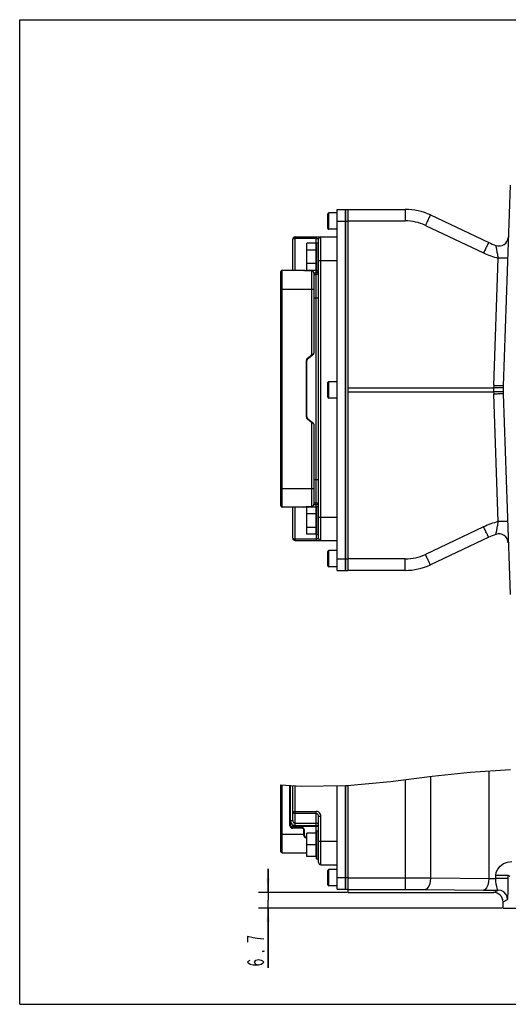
# Model space of a CAD drawing. Header units: millimetres. Extents: x 0 to 594, y 0 to 420.
# Tile 1 of 2: x 0 to 208, y 0 to 420. Entities that reach past the tile are written whole.
import ezdxf

# ---------------------------------------------------------------- set-up
doc = ezdxf.new("R2010")
doc.units = ezdxf.units.MM
doc.header["$LTSCALE"] = 32.67
doc.layers.get('0').update_dxf_attribs({"linetype": 'CONTINUOUS'})
for name, color, linetype in [('010008810001_DXF_DIMENSION', 7, 'CONTINUOUS'), ('010008810001_DXF_FORMAT', 7, 'CONTINUOUS'), ('010018810000DXF_CONTINUOUS_LINE', 7, 'CONTINUOUS'), ('010198810001DXF_CONTINUOUS_LINE', 7, 'CONTINUOUS'), ('010278810000DXF_CONTINUOUS_LINE', 7, 'CONTINUOUS'), ('010358810000DXF_CONTINUOUS_LINE', 7, 'CONTINUOUS'), ('531118810000DXF_CONTINUOUS_LINE', 7, 'CONTINUOUS'), ('640038990002DXF_CONTINUOUS_LINE', 7, 'CONTINUOUS'), ('B0205030106HDXF_CONTINUOUS_LINE', 7, 'CONTINUOUS'), ('B0205040106HDXF_CONTINUOUS_LINE', 7, 'CONTINUOUS'), ('B0205040126HDXF_CONTINUOUS_LINE', 7, 'CONTINUOUS')]:
    doc.layers.add(name, color=color, linetype=linetype)
doc.styles.get("Standard").update_dxf_attribs({"font": 'txt', "width": 0.7})
doc.dimstyles.new('DIMSTYLE_3', dxfattribs={"dimtxt": 7, "dimasz": 6, "dimexe": 2, "dimexo": 0.2, "dimgap": 0.875, "dimtad": 1, "dimdec": 1, "dimdsep": 46, "dimtxsty": 'Standard', "dimblk": '_FILLED', "dimblk1": '_FILLED', "dimblk2": '_FILLED', "dimcen": 0.09, "dimclrt": 5, "dimazin": 2, "dimtp": 0.01, "dimtm": 0.01, "dimtfac": 1, "dimtdec": 1, "dimtofl": 0, "dimtmove": 0, "dimatfit": 3, "dimldrblk": '_FILLED', "dimfxl": 0, "dimtolj": 1, "dimarcsym": 0})

# ---------------------------------------------------------------- blocks, each defined once
blk = doc.blocks.new('_FILLED')
at = {"color": 0, "linetype": 'ByBlock'}
blk.add_solid([(0, 0), (-1, 0.117), (-1, -0.117)], dxfattribs=at)
blk = doc.blocks.new('*D5')
at = {"layer": '010008810001_DXF_DIMENSION', "color": 2, "linetype": 'Continuous'}
for p, q in [((105.85, 47.72), (105.85, 57.72)), ((105.85, 57.72), (105.85, 44.38)), ((139.57, 47.72), (101.85, 47.72)), ((105.85, 15.5), (105.85, 44.38)), ((205.63, 41.05), (101.85, 41.05)), ((105.85, 41.05), (105.85, 15.5))]:
    blk.add_line(p, q, dxfattribs=at)
at = {"layer": '010008810001_DXF_DIMENSION', "color": 2, "linetype": 'Continuous', "xscale": 6, "yscale": 6, "zscale": 6}
for p, rotation in [((105.85, 47.72), 269.9999999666), ((105.85, 41.05), 89.9999999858)]:
    blk.add_blockref('_FILLED', p, dxfattribs=dict(at, rotation=rotation))

msp = doc.modelspace()

# ---------------------------------------------------------------- linework, layer by layer
at = {"color": 2, "linetype": 'Continuous'}
for p, q in [((158.107, 95.095), (175.791, 97.337)), ((175.791, 97.337), (192.047, 99.083)), ((192.047, 99.083), (209.174, 100.113)), ((111.37, 93.573), (119.945, 93.041)), ((119.945, 93.041), (138.87, 93.315)), ((138.97, 93.316), (139.521, 93.324)), ((139.521, 93.324), (158.107, 95.095))]:
    msp.add_line(p, q, dxfattribs=at)
at = {"layer": '010008810001_DXF_DIMENSION', "color": 5, "linetype": 'Continuous'}
for points in [[(99.437, 28.362), (97.103, 28.975), (97.103, 26.525)], [(104.103, 27.75), (101.187, 28.056), (99.437, 28.362)], [(104.103, 22.85), (104.103, 22.543), (103.52, 22.543), (104.103, 22.85)], [(101.77, 16.725), (100.603, 17.031), (100.02, 17.95), (100.603, 18.868), (101.77, 19.175), (102.937, 18.868), (103.52, 18.562), (104.103, 17.95), (103.52, 17.337), (102.937, 17.031), (101.77, 16.725), (99.437, 16.725), (98.27, 17.031), (97.687, 17.337), (97.103, 17.95), (97.687, 18.562), (98.27, 18.868)]]:
    msp.add_lwpolyline(points, dxfattribs=at)
at = {"layer": '010008810001_DXF_FORMAT', "color": 7, "linetype": 'Continuous'}
for p, q in [((0, 0), (0, 420)), ((0, 420), (594, 420)), ((0, 0), (594, 0))]:
    msp.add_line(p, q, dxfattribs=at)
at = {"layer": '010018810000DXF_CONTINUOUS_LINE', "color": 7, "linetype": 'Continuous'}
for p, q in [((209.021, 349.441), (206.031, 263.837)), ((139.97, 185.092), (139.97, 339.092)), ((139.97, 339.092), (164.364, 339.092)), ((175.04, 336.698), (199.887, 324.964)), ((206.031, 260.347), (209.021, 174.743)), ((199.887, 199.219), (175.04, 187.486)), ((164.364, 185.092), (139.97, 185.092)), ((139.97, 47.712), (139.97, 93.367)), ((139.97, 47.712), (202.001, 47.712)), ((206.001, 41.048), (206.001, 43.712)), ((206.001, 41.048), (233.97, 41.048))]:
    msp.add_line(p, q, dxfattribs=at)
at = {"layer": '010018810000DXF_CONTINUOUS_LINE', "color": 9, "linetype": 'Continuous'}
for p, q in [((164.364, 339.092), (164.364, 334.179)), ((139.97, 334.179), (164.364, 334.179)), ((172.905, 332.264), (197.752, 320.53)), ((202.034, 263.907), (203.933, 318.294)), ((139.97, 262.965), (202.009, 262.965)), ((139.97, 261.219), (202.009, 261.219)), ((203.933, 205.89), (202.034, 260.277)), ((197.752, 203.653), (172.905, 191.92)), ((164.364, 190.005), (139.97, 190.005)), ((164.364, 185.092), (164.364, 190.005)), ((175.04, 97.242), (175.04, 53.928)), ((199.887, 99.554), (199.887, 53.723)), ((164.364, 95.888), (164.364, 53.962)), ((202.953, 53.698), (202.953, 54.91)), ((208.25, 54.91), (202.953, 54.91)), ((208.25, 53.698), (208.25, 54.91)), ((209.021, 54.524), (208.25, 54.91)), ((139.97, 53.962), (164.364, 53.962)), ((164.364, 53.962), (164.364, 48.962)), ((175.04, 53.928), (199.887, 53.723)), ((208.25, 53.698), (202.953, 53.698)), ((139.97, 48.962), (164.364, 48.962)), ((139.97, 47.719), (202.009, 47.719)), ((172.905, 48.929), (197.752, 48.724)), ((202.001, 47.712), (202.009, 47.719)), ((202.034, 47.736), (203.933, 48.685)), ((206.001, 43.712), (206.009, 43.72)), ((206.009, 43.72), (206.031, 43.736)), ((206.031, 43.736), (207.931, 44.686)), ((206.031, 41.048), (206.031, 43.736))]:
    msp.add_line(p, q, dxfattribs=at)
for points in [[(202.953, 54.91), (203.143, 56.313), (203.726, 57.683), (204.734, 58.952), (206.156, 59.999), (207.906, 60.689), (209.824, 60.93)], [(164.364, 53.962), (168.028, 53.958), (171.612, 53.947), (175.04, 53.928)], [(175.04, 53.928), (174.927, 52.398), (174.62, 51.015), (174.149, 49.911), (173.558, 49.193), (172.905, 48.929)], [(199.887, 53.723), (199.775, 52.193), (199.468, 50.81), (198.997, 49.706), (198.406, 48.988), (197.752, 48.724)], [(199.887, 53.723), (201.401, 53.71), (202.953, 53.698)], [(203.933, 48.685), (203.74, 48.882), (203.527, 49.411), (203.314, 50.228), (203.13, 51.268), (203.003, 52.449), (202.953, 53.698)], [(207.931, 44.686), (208.014, 45.037), (208.092, 45.987), (208.159, 47.459), (208.209, 49.331), (208.239, 51.46), (208.25, 53.698)], [(164.364, 48.962), (167.294, 48.959), (170.164, 48.947), (172.905, 48.929)], [(197.752, 48.724), (200.781, 48.702), (203.933, 48.685)], [(202.009, 47.719), (202.019, 47.728), (202.034, 47.736)], [(206.009, 43.72), (205.813, 44.956), (205.244, 46.07), (204.36, 46.955), (203.245, 47.523), (202.009, 47.719)], [(206.031, 43.736), (205.835, 44.972), (205.267, 46.086), (204.383, 46.971), (203.269, 47.539), (202.034, 47.736)], [(207.931, 44.686), (207.734, 45.921), (207.166, 47.036), (206.282, 47.92), (205.168, 48.489), (203.933, 48.685)]]:
    msp.add_lwpolyline(points, dxfattribs=at)
at = {"layer": '010018810000DXF_CONTINUOUS_LINE', "color": 7, "linetype": 'Continuous'}
for centre, radius, start, end in [((164.364, 314.092), 25, 64.72028, 90.00224), ((212.698, 352.092), 30, 244.72156, 251.04504), ((204.252, 327.502), 4, 251.04447, 355.04737), ((256.001, 262.092), 50, 178, 182), ((212.698, 172.092), 30, 108.95497, 115.27851), ((204.252, 196.682), 4, 55.47848, 108.95494), ((204.252, 196.682), 4, 1.99518, 108.95656), ((164.364, 210.092), 25, 269.99799, 295.27993), ((202.001, 43.712), 4, 0, 90)]:
    msp.add_arc(centre, radius, start, end, dxfattribs=at)
at = {"layer": '010018810000DXF_CONTINUOUS_LINE', "color": 9, "linetype": 'Continuous'}
for centre, radius, start, end in [((164.365, 314.181), 19.998, 64.72099, 90.00129), ((212.725, 352.256), 35.081, 244.73469, 255.48533), ((248.301, 262.092), 46.3, 178.92009, 181.07991), ((256.002, 262.022), 54.001, 178.00001, 178.99999), ((256.002, 262.162), 54.001, 181, 181.99999), ((212.726, 171.927), 35.082, 104.51478, 115.26522), ((164.365, 210.003), 19.998, 269.99871, 295.27901)]:
    msp.add_arc(centre, radius, start, end, dxfattribs=at)
for points, knots in [([(175.04, 336.698), (175.038, 336.699), (175.033, 336.688), (175.024, 336.677), (175.01, 336.648), (174.981, 336.594), (174.933, 336.498), (174.861, 336.354), (174.771, 336.17), (174.662, 335.948), (174.538, 335.691), (174.341, 335.284), (174.065, 334.707), (173.703, 333.949), (173.311, 333.124), (173.042, 332.555), (172.905, 332.264)], [0, 0, 0, 0, 0.0012608, 0.004886, 0.0108859, 0.0192464, 0.0429808, 0.0759248, 0.1177392, 0.1680071, 0.226302, 0.292062, 0.4433088, 0.6161371, 0.8042621, 1, 1, 1, 1]), ([(199.887, 324.964), (199.886, 324.965), (199.881, 324.954), (199.872, 324.943), (199.858, 324.915), (199.829, 324.861), (199.781, 324.764), (199.709, 324.62), (199.618, 324.436), (199.51, 324.214), (199.385, 323.957), (199.189, 323.55), (198.913, 322.973), (198.551, 322.215), (198.159, 321.39), (197.89, 320.821), (197.752, 320.53)], [0, 0, 0, 0, 0.0012608, 0.004886, 0.0108859, 0.0192464, 0.0429808, 0.0759248, 0.1177392, 0.1680071, 0.226302, 0.292062, 0.4433088, 0.6161371, 0.8042621, 1, 1, 1, 1]), ([(203.933, 318.294), (203.89, 318.631), (203.801, 319.294), (203.654, 320.26), (203.501, 321.162), (203.37, 321.86), (203.267, 322.365), (203.197, 322.694), (203.133, 322.985), (203.076, 323.232), (203.028, 323.431), (202.996, 323.565), (202.974, 323.644), (202.966, 323.684), (202.956, 323.703), (202.956, 323.718), (202.953, 323.719)], [0, 0, 0, 0, 0.1848769, 0.3637995, 0.5312901, 0.6823545, 0.7500141, 0.8114037, 0.8656788, 0.9119775, 0.9493789, 0.9769545, 0.9868196, 0.9939865, 0.9983968, 1, 1, 1, 1]), ([(207.931, 318.225), (207.93, 318.218), (207.891, 318.22), (207.846, 318.21), (207.743, 318.211), (207.615, 318.208), (207.446, 318.208), (207.158, 318.21), (206.723, 318.216), (206.125, 318.229), (205.443, 318.246), (204.703, 318.268), (204.193, 318.285), (203.933, 318.294)], [0, 0, 0, 0, 0.005123, 0.0196151, 0.0434785, 0.0765626, 0.1185267, 0.1689475, 0.2932822, 0.4446906, 0.6174502, 0.805157, 1, 1, 1, 1]), ([(206.009, 262.965), (206.008, 262.958), (205.969, 262.959), (205.924, 262.949), (205.822, 262.947), (205.693, 262.942), (205.524, 262.94), (205.236, 262.936), (204.8, 262.935), (204.202, 262.937), (203.52, 262.943), (202.779, 262.952), (202.269, 262.96), (202.009, 262.965)], [0, 0, 0, 0, 0.0051236, 0.019617, 0.0434823, 0.0765689, 0.1185359, 0.1689599, 0.2933009, 0.4447136, 0.6174732, 0.8051733, 1, 1, 1, 1]), ([(206.009, 261.219), (206.008, 261.226), (205.969, 261.225), (205.924, 261.235), (205.822, 261.236), (205.693, 261.242), (205.524, 261.244), (205.236, 261.248), (204.8, 261.249), (204.202, 261.247), (203.52, 261.241), (202.779, 261.232), (202.269, 261.224), (202.009, 261.219)], [0, 0, 0, 0, 0.0051236, 0.019617, 0.0434823, 0.0765688, 0.1185359, 0.1689599, 0.2933008, 0.4447136, 0.6174732, 0.8051733, 1, 1, 1, 1]), ([(206.031, 263.837), (206.031, 263.83), (205.992, 263.832), (205.946, 263.823), (205.844, 263.823), (205.715, 263.82), (205.547, 263.82), (205.259, 263.822), (204.823, 263.829), (204.226, 263.841), (203.543, 263.859), (202.803, 263.881), (202.293, 263.898), (202.034, 263.907)], [0, 0, 0, 0, 0.005123, 0.0196152, 0.0434786, 0.0765626, 0.1185267, 0.1689476, 0.2932822, 0.4446906, 0.6174501, 0.805157, 1, 1, 1, 1]), ([(206.031, 260.347), (206.031, 260.354), (205.992, 260.352), (205.946, 260.361), (205.844, 260.361), (205.715, 260.364), (205.547, 260.363), (205.259, 260.362), (204.823, 260.355), (204.226, 260.343), (203.543, 260.325), (202.803, 260.303), (202.293, 260.286), (202.034, 260.277)], [0, 0, 0, 0, 0.005123, 0.0196152, 0.0434786, 0.0765626, 0.1185267, 0.1689476, 0.2932822, 0.4446906, 0.6174501, 0.805157, 1, 1, 1, 1]), ([(202.953, 200.465), (202.956, 200.466), (202.956, 200.48), (202.966, 200.5), (202.974, 200.54), (202.996, 200.618), (203.028, 200.753), (203.076, 200.951), (203.133, 201.199), (203.197, 201.49), (203.267, 201.819), (203.37, 202.324), (203.501, 203.022), (203.654, 203.924), (203.801, 204.889), (203.89, 205.552), (203.933, 205.89)], [0, 0, 0, 0, 0.0016032, 0.0060137, 0.0131807, 0.0230459, 0.0506217, 0.0880236, 0.1343231, 0.1885988, 0.2499888, 0.317649, 0.4687134, 0.6362018, 0.8151228, 1, 1, 1, 1]), ([(207.931, 205.959), (207.93, 205.966), (207.891, 205.964), (207.846, 205.973), (207.743, 205.973), (207.615, 205.976), (207.446, 205.976), (207.158, 205.974), (206.723, 205.968), (206.125, 205.955), (205.443, 205.938), (204.703, 205.916), (204.193, 205.899), (203.933, 205.89)], [0, 0, 0, 0, 0.005123, 0.0196152, 0.0434786, 0.0765626, 0.1185268, 0.1689476, 0.2932822, 0.4446906, 0.6174501, 0.805157, 1, 1, 1, 1]), ([(199.887, 199.219), (199.886, 199.218), (199.881, 199.23), (199.872, 199.241), (199.858, 199.269), (199.829, 199.323), (199.781, 199.419), (199.709, 199.564), (199.618, 199.748), (199.51, 199.97), (199.385, 200.227), (199.189, 200.634), (198.913, 201.21), (198.551, 201.969), (198.159, 202.794), (197.89, 203.363), (197.752, 203.653)], [0, 0, 0, 0, 0.0012608, 0.004886, 0.0108859, 0.0192464, 0.0429808, 0.0759248, 0.1177392, 0.1680071, 0.226302, 0.292062, 0.4433088, 0.6161371, 0.8042621, 1, 1, 1, 1]), ([(175.04, 187.486), (175.038, 187.485), (175.033, 187.496), (175.024, 187.507), (175.01, 187.536), (174.981, 187.589), (174.933, 187.686), (174.861, 187.83), (174.771, 188.014), (174.662, 188.236), (174.538, 188.493), (174.341, 188.9), (174.065, 189.477), (173.703, 190.235), (173.311, 191.06), (173.042, 191.629), (172.905, 191.92)], [0, 0, 0, 0, 0.0012608, 0.004886, 0.0108859, 0.0192464, 0.0429808, 0.0759248, 0.1177392, 0.1680071, 0.226302, 0.292062, 0.4433088, 0.6161371, 0.8042621, 1, 1, 1, 1])]:
    msp.add_open_spline(points, degree=3, knots=knots, dxfattribs=at)
at = {"layer": '010198810001DXF_CONTINUOUS_LINE', "color": 7, "linetype": 'Continuous'}
for p, q in [((135.37, 185.092), (135.37, 339.092)), ((135.37, 339.092), (138.87, 339.092)), ((138.87, 185.092), (138.87, 339.092)), ((135.37, 185.092), (138.87, 185.092)), ((135.37, 49.048), (135.37, 93.264)), ((138.87, 49.048), (138.87, 93.315)), ((135.37, 49.048), (138.87, 49.048))]:
    msp.add_line(p, q, dxfattribs=at)
at = {"layer": '010198810001DXF_CONTINUOUS_LINE', "color": 9, "linetype": 'Continuous'}
for p, q in [((135.37, 334.092), (138.87, 334.092)), ((135.37, 190.092), (138.87, 190.092)), ((135.37, 54.048), (138.87, 54.048))]:
    msp.add_line(p, q, dxfattribs=at)
at = {"layer": '010278810000DXF_CONTINUOUS_LINE', "color": 7, "linetype": 'Continuous'}
for p, q in [((138.97, 185.092), (138.97, 339.092)), ((138.97, 339.092), (139.97, 339.092)), ((138.97, 185.092), (139.97, 185.092)), ((138.97, 49.048), (138.97, 93.316)), ((139.97, 51.493), (139.97, 93.367)), ((138.97, 49.048), (139.97, 49.048))]:
    msp.add_line(p, q, dxfattribs=at)
at = {"layer": '010278810000DXF_CONTINUOUS_LINE', "color": 9, "linetype": 'Continuous'}
for p, q in [((138.97, 334.092), (139.97, 334.092)), ((138.97, 190.092), (139.97, 190.092)), ((138.97, 54.048), (139.97, 54.048))]:
    msp.add_line(p, q, dxfattribs=at)
at = {"layer": '010358810000DXF_CONTINUOUS_LINE', "color": 7, "linetype": 'Continuous'}
for p, q in [((111.37, 212.592), (111.37, 312.592)), ((111.87, 313.092), (121.17, 313.092)), ((124.37, 312.904), (122.37, 312.904)), ((125.37, 311.882), (125.37, 311.913)), ((125.37, 311.882), (125.37, 277.686)), ((122.73, 275.392), (125.298, 277.532)), ((122.37, 250.56), (122.37, 274.624)), ((125.298, 247.652), (122.73, 249.792)), ((125.37, 247.498), (125.37, 213.301)), ((121.17, 212.092), (111.87, 212.092)), ((121.28, 212.146), (121.281, 212.147)), ((121.281, 212.147), (121.301, 212.154)), ((121.394, 212.179), (121.466, 212.195)), ((122.37, 212.279), (124.37, 212.279)), ((125.37, 213.277), (125.37, 213.301)), ((111.37, 65.048), (111.37, 93.573)), ((115.37, 76.298), (115.37, 93.325)), ((120.37, 75.298), (116.37, 75.298)), ((121.37, 72.048), (121.37, 74.298)), ((111.87, 64.548), (122.37, 64.548))]:
    msp.add_line(p, q, dxfattribs=at)
at = {"layer": '010358810000DXF_CONTINUOUS_LINE', "color": 9, "linetype": 'Continuous'}
for p, q in [((111.87, 212.092), (111.87, 313.092)), ((121.17, 313.075), (121.17, 313.092)), ((122.37, 312.9), (122.37, 312.904)), ((124.37, 312.9), (122.37, 312.9)), ((124.37, 312.904), (124.37, 277.019)), ((111.37, 305.092), (125.37, 305.092)), ((124.37, 277.019), (125.208, 277.578)), ((125.208, 277.578), (125.37, 277.686)), ((122.17, 250.56), (122.17, 274.624)), ((122.17, 274.624), (122.37, 274.624)), ((122.602, 275.545), (124.37, 277.019)), ((122.602, 275.545), (122.73, 275.392)), ((124.37, 277.019), (124.498, 276.865)), ((122.17, 250.56), (122.37, 250.56)), ((122.602, 249.638), (122.73, 249.792)), ((124.37, 248.165), (122.602, 249.638)), ((124.37, 248.165), (124.498, 248.319)), ((124.37, 248.165), (124.37, 212.284)), ((125.208, 247.607), (124.37, 248.165)), ((125.37, 247.498), (125.208, 247.607)), ((111.37, 220.092), (125.37, 220.092)), ((121.17, 212.092), (121.17, 212.108)), ((122.37, 212.284), (122.37, 212.279)), ((122.37, 212.284), (124.37, 212.284)), ((124.37, 212.284), (124.37, 212.279)), ((111.87, 64.548), (111.87, 93.542)), ((115.17, 76.298), (115.17, 93.338)), ((115.17, 76.298), (115.37, 76.298)), ((111.37, 72.548), (121.37, 72.548)), ((116.37, 75.098), (116.37, 75.298)), ((120.37, 75.098), (116.37, 75.098)), ((120.37, 75.098), (120.37, 75.298)), ((121.17, 72.035), (121.17, 74.298)), ((121.17, 74.298), (121.37, 74.298))]:
    msp.add_line(p, q, dxfattribs=at)
at = {"layer": '010358810000DXF_CONTINUOUS_LINE', "color": 7, "linetype": 'Continuous'}
for points in [[(121.347, 313.016), (121.305, 313.029), (121.295, 313.032)], [(122.37, 312.904), (122.248, 312.906), (122.088, 312.912), (121.939, 312.923), (121.803, 312.936), (121.68, 312.952), (121.573, 312.969), (121.482, 312.985), (121.407, 313.002), (121.347, 313.016)], [(125.37, 311.913), (125.362, 312.015), (125.267, 312.336), (125.076, 312.607), (124.81, 312.8), (124.5, 312.896), (124.37, 312.904)], [(121.301, 212.154), (121.339, 212.165), (121.394, 212.179)], [(121.466, 212.195), (121.555, 212.212), (121.661, 212.229), (121.783, 212.245), (121.92, 212.26), (122.07, 212.271), (122.231, 212.278), (122.37, 212.279)], [(124.37, 212.28), (124.483, 212.286), (124.794, 212.376), (125.063, 212.564), (125.259, 212.832), (125.36, 213.151), (125.37, 213.277)]]:
    msp.add_lwpolyline(points, dxfattribs=at)
at = {"layer": '010358810000DXF_CONTINUOUS_LINE', "color": 9, "linetype": 'Continuous'}
for points in [[(121.17, 72.035), (121.27, 72.037), (121.344, 72.042), (121.37, 72.048)], [(122.37, 70.805), (122.067, 70.844), (121.781, 70.963), (121.53, 71.156), (121.335, 71.413), (121.212, 71.714), (121.17, 72.035)]]:
    msp.add_lwpolyline(points, dxfattribs=at)
at = {"layer": '010358810000DXF_CONTINUOUS_LINE', "color": 7, "linetype": 'Continuous'}
for centre, radius, start, end in [((111.87, 312.592), 0.5, 90, 180), ((121.17, 312.892), 0.2, 42.1292, 90), ((125.17, 277.686), 0.2, 309.80557, 360), ((123.37, 274.624), 1, 129.80557, 180), ((123.37, 250.56), 1, 180, 230.19443), ((125.17, 247.498), 0.2, 359.98501, 50.171), ((111.87, 212.592), 0.5, 180, 270), ((121.17, 212.292), 0.2, 270, 317.86508), ((116.37, 76.298), 1, 180, 270), ((120.37, 74.298), 1, 0, 90), ((122.37, 72.048), 1, 180.00782, 269.99065), ((111.87, 65.048), 0.5, 180, 270)]:
    msp.add_arc(centre, radius, start, end, dxfattribs=at)
at = {"layer": '010358810000DXF_CONTINUOUS_LINE', "color": 9, "linetype": 'Continuous'}
for centre, radius, start, end in [((121.89, 315.229), 2.286, 255.95881, 257.33034), ((123.37, 274.624), 1.2, 129.80557, 180), ((123.37, 250.56), 1.2, 180, 230.19443), ((116.37, 76.298), 1.2, 180, 270), ((120.37, 74.298), 0.8, 0, 90)]:
    msp.add_arc(centre, radius, start, end, dxfattribs=at)
for points, knots in [([(121.17, 313.075), (121.205, 313.075), (121.275, 313.057), (121.326, 313.006), (121.344, 312.976)], [0, 0, 0, 0, 0.5002227, 1, 1, 1, 1]), ([(121.335, 313.011), (121.312, 313.017), (121.271, 313.028), (121.217, 313.046), (121.188, 313.059), (121.17, 313.07), (121.17, 313.075)], [0, 0, 0, 0, 0.4114458, 0.7161972, 0.910524, 1, 1, 1, 1]), ([(121.53, 312.97), (121.518, 312.972), (121.47, 312.981), (121.423, 312.991), (121.389, 312.998)], [0, 0, 0, 0, 0.2695743, 1, 1, 1, 1]), ([(122.37, 312.9), (122.293, 312.9), (122.012, 312.906), (121.731, 312.934), (121.53, 312.97)], [0, 0, 0, 0, 0.2760725, 1, 1, 1, 1]), ([(121.17, 212.108), (121.17, 212.115), (121.194, 212.128), (121.232, 212.144), (121.302, 212.165), (121.355, 212.178), (121.386, 212.185)], [0, 0, 0, 0, 0.0857, 0.2803352, 0.5869075, 1, 1, 1, 1]), ([(121.386, 212.185), (121.397, 212.187), (121.445, 212.198), (121.493, 212.207), (121.53, 212.214)], [0, 0, 0, 0, 0.2294441, 1, 1, 1, 1]), ([(121.53, 212.214), (121.59, 212.224), (121.868, 212.267), (122.15, 212.284), (122.37, 212.284)], [0, 0, 0, 0, 0.2148117, 1, 1, 1, 1])]:
    msp.add_open_spline(points, degree=3, knots=knots, dxfattribs=at)
at = {"layer": '010358810000DXF_CONTINUOUS_LINE', "color": 7, "linetype": 'Continuous'}
for points, knots in [([(125.37, 311.913), (125.366, 312.042), (125.31, 312.3), (125.088, 312.627), (124.759, 312.848), (124.499, 312.9), (124.37, 312.9)], [0, 0, 0, 0, 0.2500199, 0.4999581, 0.7499361, 1, 1, 1, 1]), ([(124.37, 212.284), (124.5, 212.284), (124.761, 212.336), (125.09, 212.559), (125.312, 212.888), (125.367, 213.148), (125.37, 213.277)], [0, 0, 0, 0, 0.2500666, 0.5000475, 0.7499894, 1, 1, 1, 1])]:
    msp.add_open_spline(points, degree=3, knots=knots, dxfattribs=at)
at = {"layer": '010358810000DXF_CONTINUOUS_LINE', "color": 9, "linetype": 'Continuous'}
msp.add_open_spline([(121.17, 212.108), (121.21, 212.108), (121.252, 212.121), (121.285, 212.144)], degree=3, dxfattribs=at)
at = {"layer": '531118810000DXF_CONTINUOUS_LINE', "color": 7, "linetype": 'Continuous'}
for p, q in [((116.37, 313.092), (116.37, 326.342)), ((117.37, 327.342), (135.37, 327.342)), ((122.37, 313.068), (122.37, 324.615)), ((126.37, 324.615), (122.37, 324.615)), ((126.37, 313.068), (126.37, 324.615)), ((126.47, 312.842), (126.47, 324.842)), ((126.47, 324.842), (127.27, 324.842)), ((127.27, 312.842), (127.27, 324.842)), ((127.37, 198.842), (127.37, 326.342)), ((126.37, 321.729), (122.37, 321.729)), ((127.27, 321.842), (127.37, 321.842)), ((138.87, 321.842), (138.97, 321.842)), ((126.37, 315.955), (122.37, 315.955)), ((127.27, 315.842), (127.37, 315.842)), ((138.87, 315.842), (138.97, 315.842)), ((126.37, 313.068), (122.37, 313.068)), ((125.37, 311.342), (126.37, 311.342)), ((126.47, 312.842), (127.27, 312.842)), ((116.37, 198.842), (116.37, 212.092)), ((122.37, 200.568), (122.37, 212.115)), ((126.37, 212.115), (122.37, 212.115)), ((125.37, 213.842), (126.37, 213.842)), ((126.37, 200.568), (126.37, 212.115)), ((126.47, 200.342), (126.47, 212.342)), ((126.47, 212.342), (127.27, 212.342)), ((127.27, 200.342), (127.27, 212.342)), ((126.37, 209.229), (122.37, 209.229)), ((127.27, 209.342), (127.37, 209.342)), ((138.87, 209.342), (138.97, 209.342)), ((126.37, 203.455), (122.37, 203.455)), ((127.27, 203.342), (127.37, 203.342)), ((138.87, 203.342), (138.97, 203.342)), ((117.37, 197.842), (135.37, 197.842)), ((126.37, 200.568), (122.37, 200.568)), ((126.47, 200.342), (127.27, 200.342)), ((116.37, 78.368), (116.37, 93.263)), ((127.37, 60.548), (127.37, 80.228)), ((122.37, 63.048), (122.37, 73.048)), ((126.37, 73.048), (122.37, 73.048)), ((126.37, 63.048), (126.37, 73.048)), ((126.47, 62.049), (126.47, 74.048)), ((126.47, 74.048), (127.27, 74.048)), ((127.27, 62.049), (127.27, 74.048)), ((126.37, 68.048), (122.37, 68.048)), ((127.27, 71.048), (127.37, 71.048)), ((138.87, 71.048), (138.97, 71.048)), ((126.37, 63.048), (122.37, 63.048)), ((127.27, 65.048), (127.37, 65.048)), ((138.87, 65.048), (138.97, 65.048)), ((126.47, 62.048), (127.27, 62.048)), ((128.37, 59.548), (135.37, 59.548))]:
    msp.add_line(p, q, dxfattribs=at)
at = {"layer": '531118810000DXF_CONTINUOUS_LINE', "color": 9, "linetype": 'Continuous'}
for p, q in [((117.371, 313.092), (117.37, 327.342)), ((126.371, 326.613), (117.37, 326.613)), ((126.371, 324.615), (126.37, 327.342)), ((128.37, 197.842), (128.37, 327.342)), ((127.37, 317.342), (135.37, 317.342)), ((125.343, 312.071), (126.37, 312.071)), ((126.37, 311.342), (126.37, 313.068)), ((126.37, 212.115), (126.37, 311.342)), ((125.37, 301.342), (127.37, 301.342)), ((125.37, 223.842), (127.37, 223.842)), ((117.37, 197.842), (117.371, 212.092)), ((126.37, 213.113), (125.347, 213.113)), ((127.37, 207.842), (135.37, 207.842)), ((117.37, 198.571), (126.371, 198.571)), ((126.371, 200.568), (126.37, 197.842)), ((117.37, 76.291), (117.37, 93.201)), ((116.37, 82.306), (126.37, 82.306)), ((126.371, 81.343), (117.37, 81.343)), ((126.37, 73.048), (126.37, 82.306)), ((127.37, 80.228), (128.37, 80.228)), ((128.37, 59.548), (128.37, 80.228)), ((115.37, 78.368), (116.37, 78.368)), ((115.403, 76.048), (127.37, 76.048)), ((117.37, 76.291), (127.37, 76.291)), ((117.371, 77.253), (126.37, 77.253)), ((127.37, 69.548), (135.37, 69.548))]:
    msp.add_line(p, q, dxfattribs=at)
for points in [[(117.37, 81.343), (117.244, 81.351), (117.112, 81.376), (116.979, 81.42), (116.849, 81.484), (116.729, 81.567), (116.623, 81.666), (116.534, 81.778), (116.464, 81.9), (116.412, 82.03), (116.381, 82.166), (116.37, 82.306)], [(128.37, 80.228), (128.299, 80.778), (128.092, 81.286), (127.768, 81.715), (127.353, 82.038), (126.877, 82.238), (126.37, 82.306)], [(127.37, 80.228), (127.335, 80.523), (127.231, 80.796), (127.069, 81.026), (126.862, 81.199), (126.624, 81.307), (126.371, 81.343)], [(115.37, 78.368), (115.442, 77.818), (115.649, 77.311), (115.973, 76.882), (116.388, 76.559), (116.863, 76.359), (117.37, 76.291)], [(116.37, 78.368), (116.406, 78.073), (116.51, 77.801), (116.672, 77.57), (116.879, 77.397), (117.116, 77.29), (117.371, 77.253)], [(127.37, 76.291), (127.321, 76.589), (127.178, 76.858), (126.955, 77.071), (126.676, 77.207), (126.37, 77.253)]]:
    msp.add_lwpolyline(points, dxfattribs=at)
at = {"layer": '531118810000DXF_CONTINUOUS_LINE', "color": 7, "linetype": 'Continuous'}
for centre, radius, start, end in [((117.37, 326.342), 1, 90, 180), ((128.37, 326.342), 1, 90, 180), ((126.62, 322.092), 0.25, 202.49902, 234.8532), ((126.62, 315.592), 0.25, 125.1468, 157.50098), ((126.37, 312.342), 1, 270, 360), ((126.37, 212.842), 1, 0, 90), ((126.62, 209.592), 0.25, 202.49902, 234.8532), ((126.62, 203.092), 0.25, 125.1468, 157.50098), ((117.37, 198.842), 1, 180, 270), ((128.37, 198.842), 1, 180, 270), ((126.62, 71.298), 0.25, 195.92347, 232.42821), ((126.62, 64.798), 0.25, 127.57179, 164.07653), ((128.37, 60.548), 1, 180, 270)]:
    msp.add_arc(centre, radius, start, end, dxfattribs=at)
at = {"layer": '531118810000DXF_CONTINUOUS_LINE', "color": 9, "linetype": 'Continuous'}
for points, knots in [([(117.37, 326.613), (117.243, 326.613), (117.005, 326.6), (116.727, 326.556), (116.546, 326.497), (116.44, 326.449), (116.37, 326.385), (116.37, 326.342)], [0, 0, 0, 0, 0.3561215, 0.6625316, 0.7842421, 0.880515, 1, 1, 1, 1]), ([(127.37, 326.342), (127.37, 326.382), (127.31, 326.443), (127.212, 326.491), (127.093, 326.532), (126.945, 326.566), (126.702, 326.602), (126.506, 326.613), (126.371, 326.613)], [0, 0, 0, 0, 0.1104279, 0.1993608, 0.3147207, 0.4563958, 0.6218156, 1, 1, 1, 1]), ([(127.37, 312.342), (127.37, 312.299), (127.301, 312.235), (127.195, 312.186), (127.014, 312.128), (126.736, 312.084), (126.498, 312.071), (126.37, 312.071)], [0, 0, 0, 0, 0.119501, 0.2157639, 0.3374954, 0.643828, 1, 1, 1, 1]), ([(127.37, 212.842), (127.37, 212.885), (127.301, 212.949), (127.195, 212.997), (127.014, 213.056), (126.736, 213.1), (126.498, 213.113), (126.37, 213.113)], [0, 0, 0, 0, 0.119501, 0.2157639, 0.3374954, 0.643828, 1, 1, 1, 1]), ([(116.37, 198.842), (116.37, 198.799), (116.44, 198.735), (116.546, 198.686), (116.727, 198.628), (117.005, 198.584), (117.243, 198.571), (117.37, 198.571)], [0, 0, 0, 0, 0.1194679, 0.2157346, 0.3374391, 0.643838, 1, 1, 1, 1]), ([(126.371, 198.571), (126.506, 198.571), (126.702, 198.581), (126.945, 198.618), (127.093, 198.652), (127.212, 198.693), (127.31, 198.741), (127.37, 198.802), (127.37, 198.842)], [0, 0, 0, 0, 0.378156, 0.5435693, 0.6852437, 0.8006084, 0.8895505, 1, 1, 1, 1])]:
    msp.add_open_spline(points, degree=3, knots=knots, dxfattribs=at)
at = {"layer": '640038990002DXF_CONTINUOUS_LINE', "color": 7, "linetype": 'Continuous'}
for p, q in [((138.87, 258.592), (138.97, 258.592)), ((138.87, 244.592), (138.97, 244.592)), ((138.87, 239.092), (138.97, 239.092)), ((138.87, 225.092), (138.97, 225.092)), ((138.87, 219.592), (138.97, 219.592))]:
    msp.add_line(p, q, dxfattribs=at)
at = {"layer": '640038990002DXF_CONTINUOUS_LINE', "color": 2, "linetype": 'Continuous'}
for p, q in [((138.97, 257.892), (138.87, 257.892)), ((138.97, 245.292), (138.87, 245.292)), ((138.97, 238.392), (138.87, 238.392)), ((138.97, 225.792), (138.87, 225.792)), ((138.97, 218.892), (138.87, 218.892))]:
    msp.add_line(p, q, dxfattribs=at)
at = {"layer": 'B0205030106HDXF_CONTINUOUS_LINE', "color": 7, "linetype": 'Continuous'}
for p, q in [((138.97, 323.592), (138.87, 323.592)), ((138.97, 293.592), (138.87, 293.592)), ((138.97, 290.592), (138.87, 290.592))]:
    msp.add_line(p, q, dxfattribs=at)
at = {"layer": 'B0205030106HDXF_CONTINUOUS_LINE', "color": 2, "linetype": 'Continuous'}
for p, q in [((138.97, 323.092), (138.87, 323.092)), ((138.97, 293.092), (138.87, 293.092)), ((138.97, 291.092), (138.87, 291.092))]:
    msp.add_line(p, q, dxfattribs=at)
at = {"layer": 'B0205040106HDXF_CONTINUOUS_LINE', "color": 7, "linetype": 'Continuous'}
for p, q in [((138.97, 270.092), (138.87, 270.092)), ((138.97, 266.092), (138.87, 266.092))]:
    msp.add_line(p, q, dxfattribs=at)
at = {"layer": 'B0205040106HDXF_CONTINUOUS_LINE', "color": 2, "linetype": 'Continuous'}
for p, q in [((138.97, 269.592), (138.87, 269.592)), ((138.97, 266.592), (138.87, 266.592))]:
    msp.add_line(p, q, dxfattribs=at)
at = {"layer": 'B0205040126HDXF_CONTINUOUS_LINE', "color": 7, "linetype": 'Continuous'}
for p, q in [((131.37, 330.992), (131.37, 337.192)), ((135.37, 337.592), (131.77, 337.592)), ((138.97, 336.092), (138.87, 336.092)), ((138.97, 332.092), (138.87, 332.092)), ((135.37, 330.592), (131.77, 330.592)), ((131.37, 258.992), (131.37, 265.192)), ((135.37, 265.592), (131.77, 265.592)), ((138.97, 264.092), (138.87, 264.092)), ((135.37, 258.592), (131.77, 258.592)), ((138.97, 260.092), (138.87, 260.092)), ((135.37, 193.592), (131.77, 193.592)), ((131.37, 186.992), (131.37, 193.192)), ((138.97, 192.092), (138.87, 192.092)), ((135.37, 186.592), (131.77, 186.592)), ((138.97, 188.092), (138.87, 188.092)), ((131.37, 50.948), (131.37, 57.148)), ((135.37, 57.548), (131.77, 57.548)), ((138.97, 56.048), (138.87, 56.048)), ((135.37, 50.548), (131.77, 50.548)), ((138.97, 52.048), (138.87, 52.048))]:
    msp.add_line(p, q, dxfattribs=at)
at = {"layer": 'B0205040126HDXF_CONTINUOUS_LINE', "color": 9, "linetype": 'Continuous'}
for p, q in [((131.77, 330.592), (131.77, 337.592)), ((131.77, 258.592), (131.77, 265.592)), ((131.77, 186.592), (131.77, 193.592)), ((131.77, 50.548), (131.77, 57.548))]:
    msp.add_line(p, q, dxfattribs=at)
at = {"layer": 'B0205040126HDXF_CONTINUOUS_LINE', "color": 2, "linetype": 'Continuous'}
for p, q in [((138.97, 335.592), (138.87, 335.592)), ((138.97, 332.592), (138.87, 332.592)), ((138.97, 263.592), (138.87, 263.592)), ((138.97, 260.592), (138.87, 260.592)), ((138.97, 191.592), (138.87, 191.592)), ((138.97, 188.592), (138.87, 188.592)), ((138.97, 55.548), (138.87, 55.548)), ((138.97, 52.548), (138.87, 52.548))]:
    msp.add_line(p, q, dxfattribs=at)
at = {"layer": 'B0205040126HDXF_CONTINUOUS_LINE', "color": 7, "linetype": 'Continuous'}
for centre, start, end in [((131.77, 337.192), 90, 180), ((131.77, 330.992), 180, 270), ((131.77, 265.192), 90, 180), ((131.77, 258.992), 180, 270), ((131.77, 193.192), 90, 180), ((131.77, 186.992), 180, 270), ((131.77, 57.148), 90, 180), ((131.77, 50.948), 180, 270)]:
    msp.add_arc(centre, 0.4, start, end, dxfattribs=at)

# ---------------------------------------------------------------- dimensions: what is measured, and where the dimension line sits
at = {"layer": '010008810001_DXF_DIMENSION', "color": 2, "linetype": 'Continuous'}
dim = msp.add_linear_dim(base=(105.853, 41.048), p1=(139.77, 47.719), p2=(205.831, 41.048), angle=270, dimstyle='DIMSTYLE_3', dxfattribs=at)
dim.commit()
dim.dimension.update_dxf_attribs({"geometry": '*D5', "text_midpoint": (105.853, 15.5), "dimtype": 160})

doc.saveas('drawing.dxf')
